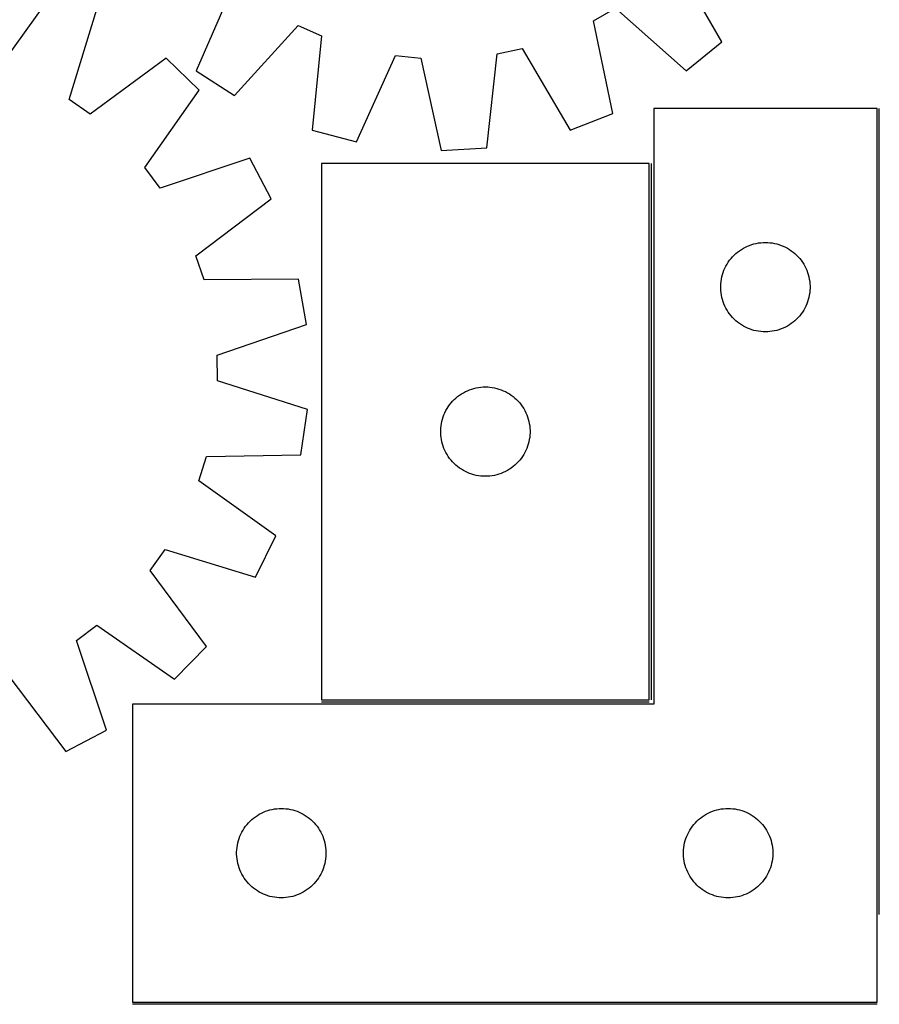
# Model space of a CAD drawing. Header units: millimetres. Extents: x 7 to 1493, y 7 to 2993.
# Tile 9 of 13: x 877 to 1166, y 2120 to 2450. Entities that reach past the tile are written whole.
import ezdxf

# ---------------------------------------------------------------- set-up
doc = ezdxf.new("R2010")
doc.units = ezdxf.units.MM
doc.layers.add('COMMON', color=5, linetype='CONTINUOUS', true_color=0x0000ff)
doc.layers.add('CUT', color=7, linetype='CONTINUOUS', true_color=0x000000)

msp = doc.modelspace()

# ---------------------------------------------------------------- linework, layer by layer
at = {"layer": 'COMMON'}
for p, q in [((1165.986059, 2149.67288), (1165.986059, 2420.263974)), ((1089.486058, 2221.763975), (1089.486058, 2401.763975)), ((978.736057, 2221.013974), (1088.736057, 2221.013974)), ((1165.236058, 2119.513974), (915.236058, 2119.513974))]:
    msp.add_line(p, q, dxfattribs=at)
at = {"layer": 'CUT'}
for p, q in [((1113.133705, 2442.563366), (1097.342116, 2470.124215)), ((889.481131, 2460.434341), (871.013945, 2434.589848)), ((949.312852, 2462.035701), (936.618235, 2432.918327)), ((894.040465, 2423.24362), (903.282646, 2453.633698)), ((1070.012644, 2449.621366), (1077.428677, 2453.925065)), ((1077.428677, 2453.925065), (1101.198093, 2432.854004)), ((1076.514568, 2418.52957), (1070.012644, 2449.621366)), ((949.540694, 2424.567243), (970.87275, 2448.102708)), ((970.87275, 2448.102708), (978.713551, 2444.632663)), ((978.713551, 2444.632663), (975.638016, 2413.017542)), ((1037.685044, 2438.567268), (1046.068026, 2440.368649)), ((1046.068026, 2440.368649), (1062.162768, 2412.983726)), ((1101.198093, 2432.854004), (1113.133705, 2442.563366)), ((926.593945, 2437.170127), (901.04422, 2418.297228)), ((937.618451, 2426.437429), (926.593945, 2437.170127)), ((990.508632, 2409.068449), (1003.523764, 2438.043974)), ((1003.523764, 2438.043974), (1012.053112, 2437.166705)), ((1012.053112, 2437.166705), (1018.897714, 2406.148547)), ((1034.260847, 2406.988009), (1037.685044, 2438.567268)), ((936.618235, 2432.918327), (949.540694, 2424.567243)), ((919.437564, 2400.390738), (937.618451, 2426.437429)), ((901.04422, 2418.297228), (894.040465, 2423.24362)), ((1165.236058, 2420.263974), (1090.236058, 2420.263974)), ((1090.236058, 2420.263974), (1090.236058, 2220.263974)), ((1165.236058, 2120.263974), (1165.236058, 2420.263974)), ((1062.162768, 2412.983726), (1076.514568, 2418.52957)), ((975.638016, 2413.017542), (990.508632, 2409.068449)), ((1018.897714, 2406.148547), (1034.260847, 2406.988009)), ((954.70129, 2403.576055), (924.570012, 2393.522161)), ((961.869633, 2389.961893), (954.70129, 2403.576055)), ((924.570012, 2393.522161), (919.437564, 2400.390738)), ((1088.736057, 2401.763975), (978.736057, 2401.763975)), ((978.736057, 2401.763975), (978.736057, 2221.763975)), ((1088.736057, 2221.763975), (1088.736057, 2401.763975)), ((936.529712, 2370.808221), (961.869633, 2389.961893)), ((1119.685615, 2372.920607), (1120.347837, 2373.318253)), ((1120.347837, 2373.318253), (1121.029651, 2373.68128)), ((1121.029651, 2373.68128), (1121.729249, 2374.008728)), ((1121.729249, 2374.008728), (1122.444777, 2374.299726)), ((1122.444777, 2374.299726), (1123.174336, 2374.553505)), ((1123.174336, 2374.553505), (1123.915991, 2374.76939)), ((1123.915991, 2374.76939), (1124.667777, 2374.946809)), ((1124.667777, 2374.946809), (1125.427699, 2375.085292)), ((1125.427699, 2375.085292), (1126.193743, 2375.184472)), ((1126.193743, 2375.184472), (1126.963877, 2375.244085)), ((1126.963877, 2375.244085), (1127.736058, 2375.263974)), ((1127.736058, 2375.263974), (1128.508239, 2375.244085)), ((1128.508239, 2375.244085), (1129.278373, 2375.184472)), ((1129.278373, 2375.184472), (1130.044417, 2375.085292)), ((1130.044417, 2375.085292), (1130.804339, 2374.946809)), ((1130.804339, 2374.946809), (1131.556125, 2374.76939)), ((1131.556125, 2374.76939), (1132.297781, 2374.553505)), ((1132.297781, 2374.553505), (1133.027339, 2374.299726)), ((1133.027339, 2374.299726), (1133.742867, 2374.008728)), ((1133.742867, 2374.008728), (1134.442465, 2373.68128)), ((1134.442465, 2373.68128), (1135.124279, 2373.318253)), ((1135.124279, 2373.318253), (1135.786501, 2372.920607)), ((939.288452, 2362.689802), (936.529712, 2370.808221)), ((1116.217851, 2369.872872), (1116.727778, 2370.453074)), ((1116.727778, 2370.453074), (1117.266896, 2371.006257)), ((1117.266896, 2371.006257), (1117.833776, 2371.530953)), ((1117.833776, 2371.530953), (1118.426916, 2372.025771)), ((1118.426916, 2372.025771), (1119.044742, 2372.489399)), ((1119.044742, 2372.489399), (1119.685615, 2372.920607)), ((1135.786501, 2372.920607), (1136.427375, 2372.489399)), ((1136.427375, 2372.489399), (1137.0452, 2372.025771)), ((1137.0452, 2372.025771), (1137.63834, 2371.530953)), ((1137.63834, 2371.530953), (1138.20522, 2371.006257)), ((1138.20522, 2371.006257), (1138.744339, 2370.453074)), ((1138.744339, 2370.453074), (1139.254265, 2369.872872)), ((1114.150524, 2366.62269), (1114.495876, 2367.313625)), ((1114.495876, 2367.313625), (1114.876339, 2367.985866)), ((1114.876339, 2367.985866), (1115.290903, 2368.63763)), ((1115.290903, 2368.63763), (1115.738469, 2369.267188)), ((1115.738469, 2369.267188), (1116.217851, 2369.872872)), ((1139.254265, 2369.872872), (1139.733647, 2369.267188)), ((1139.733647, 2369.267188), (1140.181213, 2368.63763)), ((1140.181213, 2368.63763), (1140.595777, 2367.985866)), ((1140.595777, 2367.985866), (1140.97624, 2367.313625)), ((1140.97624, 2367.313625), (1141.321592, 2366.62269)), ((1112.979089, 2362.953185), (1113.137092, 2363.70929)), ((1113.137092, 2363.70929), (1113.33381, 2364.456259)), ((1113.33381, 2364.456259), (1113.56872, 2365.19211)), ((1113.56872, 2365.19211), (1113.841199, 2365.914892)), ((1113.841199, 2365.914892), (1114.150524, 2366.62269)), ((1141.321592, 2366.62269), (1141.630918, 2365.914892)), ((1141.630918, 2365.914892), (1141.903396, 2365.19211)), ((1141.903396, 2365.19211), (1142.138306, 2364.456259)), ((1142.138306, 2364.456259), (1142.335024, 2363.70929)), ((1142.335024, 2363.70929), (1142.493027, 2362.953185)), ((971.051826, 2362.940547), (939.288452, 2362.689802)), ((973.662317, 2347.777569), (971.051826, 2362.940547)), ((1112.741031, 2360.650193), (1112.780795, 2361.421606)), ((1112.741031, 2359.877755), (1112.741031, 2360.650193)), ((1112.780795, 2361.421606), (1112.860218, 2362.189949)), ((1112.860218, 2362.189949), (1112.979089, 2362.953185)), ((1142.493027, 2362.953185), (1142.611898, 2362.189949)), ((1142.611898, 2362.189949), (1142.691321, 2361.421606)), ((1142.691321, 2361.421606), (1142.731085, 2360.650193)), ((1142.731085, 2360.650193), (1142.731085, 2359.877755)), ((1112.780795, 2359.106342), (1112.741031, 2359.877755)), ((1112.860218, 2358.337999), (1112.780795, 2359.106342)), ((1112.979089, 2357.574763), (1112.860218, 2358.337999)), ((1113.137092, 2356.818658), (1112.979089, 2357.574763)), ((1113.33381, 2356.07169), (1113.137092, 2356.818658)), ((1142.335024, 2356.818658), (1142.138306, 2356.07169)), ((1142.493027, 2357.574763), (1142.335024, 2356.818658)), ((1142.611898, 2358.337999), (1142.493027, 2357.574763)), ((1142.691321, 2359.106342), (1142.611898, 2358.337999)), ((1142.731085, 2359.877755), (1142.691321, 2359.106342)), ((1113.56872, 2355.335838), (1113.33381, 2356.07169)), ((1113.841199, 2354.613056), (1113.56872, 2355.335838)), ((1114.150524, 2353.905258), (1113.841199, 2354.613056)), ((1114.495876, 2353.214323), (1114.150524, 2353.905258)), ((1141.321592, 2353.905258), (1140.97624, 2353.214323)), ((1141.630918, 2354.613056), (1141.321592, 2353.905258)), ((1141.903396, 2355.335838), (1141.630918, 2354.613056)), ((1142.138306, 2356.07169), (1141.903396, 2355.335838)), ((1114.876339, 2352.542082), (1114.495876, 2353.214323)), ((1115.290903, 2351.890318), (1114.876339, 2352.542082)), ((1115.738469, 2351.26076), (1115.290903, 2351.890318)), ((1116.217851, 2350.655076), (1115.738469, 2351.26076)), ((1116.727778, 2350.074874), (1116.217851, 2350.655076)), ((1139.254265, 2350.655076), (1138.744339, 2350.074874)), ((1139.733647, 2351.26076), (1139.254265, 2350.655076)), ((1140.181213, 2351.890318), (1139.733647, 2351.26076)), ((1140.595777, 2352.542082), (1140.181213, 2351.890318)), ((1140.97624, 2353.214323), (1140.595777, 2352.542082)), ((943.64381, 2337.391811), (973.662317, 2347.777569)), ((1117.266896, 2349.521691), (1116.727778, 2350.074874)), ((1117.833776, 2348.996995), (1117.266896, 2349.521691)), ((1118.426916, 2348.502177), (1117.833776, 2348.996995)), ((1119.044742, 2348.038549), (1118.426916, 2348.502177)), ((1119.685615, 2347.607341), (1119.044742, 2348.038549)), ((1120.347837, 2347.209695), (1119.685615, 2347.607341)), ((1121.029651, 2346.846668), (1120.347837, 2347.209695)), ((1121.729249, 2346.51922), (1121.029651, 2346.846668)), ((1134.442465, 2346.846668), (1133.742867, 2346.51922)), ((1135.124279, 2347.209695), (1134.442465, 2346.846668)), ((1135.786501, 2347.607341), (1135.124279, 2347.209695)), ((1136.427375, 2348.038549), (1135.786501, 2347.607341)), ((1137.0452, 2348.502177), (1136.427375, 2348.038549)), ((1137.63834, 2348.996995), (1137.0452, 2348.502177)), ((1138.20522, 2349.521691), (1137.63834, 2348.996995)), ((1138.744339, 2350.074874), (1138.20522, 2349.521691)), ((1122.444777, 2346.228222), (1121.729249, 2346.51922)), ((1123.174336, 2345.974443), (1122.444777, 2346.228222)), ((1123.915991, 2345.758558), (1123.174336, 2345.974443)), ((1124.667777, 2345.581139), (1123.915991, 2345.758558)), ((1125.427699, 2345.442656), (1124.667777, 2345.581139)), ((1126.193743, 2345.343476), (1125.427699, 2345.442656)), ((1126.963877, 2345.283863), (1126.193743, 2345.343476)), ((1127.736058, 2345.263974), (1126.963877, 2345.283863)), ((1128.508239, 2345.283863), (1127.736058, 2345.263974)), ((1129.278373, 2345.343476), (1128.508239, 2345.283863)), ((1130.044417, 2345.442656), (1129.278373, 2345.343476)), ((1130.804339, 2345.581139), (1130.044417, 2345.442656)), ((1131.556125, 2345.758558), (1130.804339, 2345.581139)), ((1132.297781, 2345.974443), (1131.556125, 2345.758558)), ((1133.027339, 2346.228222), (1132.297781, 2345.974443)), ((1133.742867, 2346.51922), (1133.027339, 2346.228222)), ((943.758799, 2328.818238), (943.64381, 2337.391811)), ((974.045046, 2319.241288), (943.758799, 2328.818238)), ((1024.426915, 2323.525772), (1025.044741, 2323.9894)), ((1025.044741, 2323.9894), (1025.685614, 2324.420608)), ((1025.685614, 2324.420608), (1026.347836, 2324.818254)), ((1026.347836, 2324.818254), (1027.02965, 2325.181281)), ((1027.02965, 2325.181281), (1027.729248, 2325.508729)), ((1027.729248, 2325.508729), (1028.444776, 2325.799727)), ((1028.444776, 2325.799727), (1029.174335, 2326.053506)), ((1029.174335, 2326.053506), (1029.91599, 2326.269391)), ((1029.91599, 2326.269391), (1030.667776, 2326.44681)), ((1030.667776, 2326.44681), (1031.427698, 2326.585293)), ((1031.427698, 2326.585293), (1032.193742, 2326.684473)), ((1032.193742, 2326.684473), (1032.963876, 2326.744086)), ((1032.963876, 2326.744086), (1033.736057, 2326.763975)), ((1033.736057, 2326.763975), (1034.508238, 2326.744086)), ((1034.508238, 2326.744086), (1035.278372, 2326.684473)), ((1035.278372, 2326.684473), (1036.044416, 2326.585293)), ((1036.044416, 2326.585293), (1036.804338, 2326.44681)), ((1036.804338, 2326.44681), (1037.556124, 2326.269391)), ((1037.556124, 2326.269391), (1038.29778, 2326.053506)), ((1038.29778, 2326.053506), (1039.027338, 2325.799727)), ((1039.027338, 2325.799727), (1039.742866, 2325.508729)), ((1039.742866, 2325.508729), (1040.442464, 2325.181281)), ((1040.442464, 2325.181281), (1041.124278, 2324.818254)), ((1041.124278, 2324.818254), (1041.7865, 2324.420608)), ((1041.7865, 2324.420608), (1042.427374, 2323.9894)), ((1042.427374, 2323.9894), (1043.045199, 2323.525772)), ((1021.290902, 2320.137631), (1021.738468, 2320.767189)), ((1021.738468, 2320.767189), (1022.21785, 2321.372873)), ((1022.21785, 2321.372873), (1022.727777, 2321.953075)), ((1022.727777, 2321.953075), (1023.266895, 2322.506258)), ((1023.266895, 2322.506258), (1023.833775, 2323.030954)), ((1023.833775, 2323.030954), (1024.426915, 2323.525772)), ((1043.045199, 2323.525772), (1043.638339, 2323.030954)), ((1043.638339, 2323.030954), (1044.205219, 2322.506258)), ((1044.205219, 2322.506258), (1044.744338, 2321.953075)), ((1044.744338, 2321.953075), (1045.254264, 2321.372873)), ((1045.254264, 2321.372873), (1045.733646, 2320.767189)), ((1045.733646, 2320.767189), (1046.181212, 2320.137631)), ((971.842153, 2304.013754), (974.045046, 2319.241288)), ((1019.568719, 2316.692111), (1019.841198, 2317.414893)), ((1019.841198, 2317.414893), (1020.150523, 2318.122691)), ((1020.150523, 2318.122691), (1020.495875, 2318.813626)), ((1020.495875, 2318.813626), (1020.876338, 2319.485867)), ((1020.876338, 2319.485867), (1021.290902, 2320.137631)), ((1046.181212, 2320.137631), (1046.595776, 2319.485867)), ((1046.595776, 2319.485867), (1046.976239, 2318.813626)), ((1046.976239, 2318.813626), (1047.321591, 2318.122691)), ((1047.321591, 2318.122691), (1047.630917, 2317.414893)), ((1047.630917, 2317.414893), (1047.903395, 2316.692111)), ((1018.860217, 2313.68995), (1018.979088, 2314.453186)), ((1018.979088, 2314.453186), (1019.137091, 2315.209291)), ((1019.137091, 2315.209291), (1019.333809, 2315.95626)), ((1019.333809, 2315.95626), (1019.568719, 2316.692111)), ((1047.903395, 2316.692111), (1048.138305, 2315.95626)), ((1048.138305, 2315.95626), (1048.335023, 2315.209291)), ((1048.335023, 2315.209291), (1048.493026, 2314.453186)), ((1048.493026, 2314.453186), (1048.611897, 2313.68995)), ((1018.74103, 2312.150194), (1018.780794, 2312.921607)), ((1018.74103, 2311.377756), (1018.74103, 2312.150194)), ((1018.780794, 2310.606343), (1018.74103, 2311.377756)), ((1018.780794, 2312.921607), (1018.860217, 2313.68995)), ((1018.860217, 2309.838), (1018.780794, 2310.606343)), ((1048.611897, 2313.68995), (1048.69132, 2312.921607)), ((1048.69132, 2310.606343), (1048.611897, 2309.838)), ((1048.69132, 2312.921607), (1048.731084, 2312.150194)), ((1048.731084, 2311.377756), (1048.69132, 2310.606343)), ((1048.731084, 2312.150194), (1048.731084, 2311.377756)), ((1018.979088, 2309.074764), (1018.860217, 2309.838)), ((1019.137091, 2308.318659), (1018.979088, 2309.074764)), ((1019.333809, 2307.571691), (1019.137091, 2308.318659)), ((1019.568719, 2306.835839), (1019.333809, 2307.571691)), ((1048.138305, 2307.571691), (1047.903395, 2306.835839)), ((1048.335023, 2308.318659), (1048.138305, 2307.571691)), ((1048.493026, 2309.074764), (1048.335023, 2308.318659)), ((1048.611897, 2309.838), (1048.493026, 2309.074764)), ((940.08348, 2303.412539), (971.842153, 2304.013754)), ((1019.841198, 2306.113057), (1019.568719, 2306.835839)), ((1020.150523, 2305.405259), (1019.841198, 2306.113057)), ((1020.495875, 2304.714324), (1020.150523, 2305.405259)), ((1020.876338, 2304.042083), (1020.495875, 2304.714324)), ((1021.290902, 2303.390319), (1020.876338, 2304.042083)), ((1046.595776, 2304.042083), (1046.181212, 2303.390319)), ((1046.976239, 2304.714324), (1046.595776, 2304.042083)), ((1047.321591, 2305.405259), (1046.976239, 2304.714324)), ((1047.630917, 2306.113057), (1047.321591, 2305.405259)), ((1047.903395, 2306.835839), (1047.630917, 2306.113057)), ((937.543461, 2295.223053), (940.08348, 2303.412539)), ((1021.738468, 2302.760761), (1021.290902, 2303.390319)), ((1022.21785, 2302.155077), (1021.738468, 2302.760761)), ((1022.727777, 2301.574875), (1022.21785, 2302.155077)), ((1023.266895, 2301.021692), (1022.727777, 2301.574875)), ((1023.833775, 2300.496996), (1023.266895, 2301.021692)), ((1044.205219, 2301.021692), (1043.638339, 2300.496996)), ((1044.744338, 2301.574875), (1044.205219, 2301.021692)), ((1045.254264, 2302.155077), (1044.744338, 2301.574875)), ((1045.733646, 2302.760761), (1045.254264, 2302.155077)), ((1046.181212, 2303.390319), (1045.733646, 2302.760761)), ((1024.426915, 2300.002178), (1023.833775, 2300.496996)), ((1025.044741, 2299.53855), (1024.426915, 2300.002178)), ((1025.685614, 2299.107342), (1025.044741, 2299.53855)), ((1026.347836, 2298.709696), (1025.685614, 2299.107342)), ((1027.02965, 2298.346669), (1026.347836, 2298.709696)), ((1027.729248, 2298.019221), (1027.02965, 2298.346669)), ((1028.444776, 2297.728223), (1027.729248, 2298.019221)), ((1029.174335, 2297.474444), (1028.444776, 2297.728223)), ((1029.91599, 2297.258559), (1029.174335, 2297.474444)), ((1030.667776, 2297.08114), (1029.91599, 2297.258559)), ((1037.556124, 2297.258559), (1036.804338, 2297.08114)), ((1038.29778, 2297.474444), (1037.556124, 2297.258559)), ((1039.027338, 2297.728223), (1038.29778, 2297.474444)), ((1039.742866, 2298.019221), (1039.027338, 2297.728223)), ((1040.442464, 2298.346669), (1039.742866, 2298.019221)), ((1041.124278, 2298.709696), (1040.442464, 2298.346669)), ((1041.7865, 2299.107342), (1041.124278, 2298.709696)), ((1042.427374, 2299.53855), (1041.7865, 2299.107342)), ((1043.045199, 2300.002178), (1042.427374, 2299.53855)), ((1043.638339, 2300.496996), (1043.045199, 2300.002178)), ((963.387954, 2276.755868), (937.543461, 2295.223053)), ((1031.427698, 2296.942657), (1030.667776, 2297.08114)), ((1032.193742, 2296.843477), (1031.427698, 2296.942657)), ((1032.963876, 2296.783864), (1032.193742, 2296.843477)), ((1033.736057, 2296.763975), (1032.963876, 2296.783864)), ((1034.508238, 2296.783864), (1033.736057, 2296.763975)), ((1035.278372, 2296.843477), (1034.508238, 2296.783864)), ((1036.044416, 2296.942657), (1035.278372, 2296.843477)), ((1036.804338, 2297.08114), (1036.044416, 2296.942657)), ((956.587311, 2262.954353), (963.387954, 2276.755868)), ((921.250842, 2265.192779), (926.197233, 2272.196534)), ((926.197233, 2272.196534), (956.587311, 2262.954353)), ((940.123741, 2239.643054), (921.250842, 2265.192779)), ((896.475774, 2241.666987), (903.344351, 2246.799435)), ((903.344351, 2246.799435), (929.391042, 2228.618548)), ((906.529669, 2211.535708), (896.475774, 2241.666987)), ((929.391042, 2228.618548), (940.123741, 2239.643054)), ((873.761834, 2229.707287), (892.915506, 2204.367366)), ((978.736057, 2221.763975), (1088.736057, 2221.763975)), ((1090.236058, 2220.263974), (915.236058, 2220.263974)), ((915.236058, 2220.263974), (915.236058, 2120.263974)), ((892.915506, 2204.367366), (906.529669, 2211.535708)), ((961.415991, 2184.76939), (962.167777, 2184.946809)), ((962.167777, 2184.946809), (962.927699, 2185.085292)), ((962.927699, 2185.085292), (963.693743, 2185.184472)), ((963.693743, 2185.184472), (964.463877, 2185.244085)), ((964.463877, 2185.244085), (965.236058, 2185.263974)), ((965.236058, 2185.263974), (966.008239, 2185.244085)), ((966.008239, 2185.244085), (966.778373, 2185.184472)), ((966.778373, 2185.184472), (967.544417, 2185.085292)), ((967.544417, 2185.085292), (968.304339, 2184.946809)), ((968.304339, 2184.946809), (969.056125, 2184.76939)), ((1111.415991, 2184.76939), (1112.167777, 2184.946809)), ((1112.167777, 2184.946809), (1112.927699, 2185.085292)), ((1112.927699, 2185.085292), (1113.693743, 2185.184472)), ((1113.693743, 2185.184472), (1114.463877, 2185.244085)), ((1114.463877, 2185.244085), (1115.236058, 2185.263974)), ((1115.236058, 2185.263974), (1116.008239, 2185.244085)), ((1116.008239, 2185.244085), (1116.778373, 2185.184472)), ((1116.778373, 2185.184472), (1117.544417, 2185.085292)), ((1117.544417, 2185.085292), (1118.304339, 2184.946809)), ((1118.304339, 2184.946809), (1119.056125, 2184.76939)), ((954.766896, 2181.006257), (955.333776, 2181.530953)), ((955.333776, 2181.530953), (955.926916, 2182.025771)), ((955.926916, 2182.025771), (956.544742, 2182.489399)), ((956.544742, 2182.489399), (957.185615, 2182.920607)), ((957.185615, 2182.920607), (957.847837, 2183.318253)), ((957.847837, 2183.318253), (958.529651, 2183.68128)), ((958.529651, 2183.68128), (959.229249, 2184.008728)), ((959.229249, 2184.008728), (959.944777, 2184.299726)), ((959.944777, 2184.299726), (960.674336, 2184.553505)), ((960.674336, 2184.553505), (961.415991, 2184.76939)), ((969.056125, 2184.76939), (969.797781, 2184.553505)), ((969.797781, 2184.553505), (970.527339, 2184.299726)), ((970.527339, 2184.299726), (971.242867, 2184.008728)), ((971.242867, 2184.008728), (971.942465, 2183.68128)), ((971.942465, 2183.68128), (972.624279, 2183.318253)), ((972.624279, 2183.318253), (973.286501, 2182.920607)), ((973.286501, 2182.920607), (973.927375, 2182.489399)), ((973.927375, 2182.489399), (974.5452, 2182.025771)), ((974.5452, 2182.025771), (975.13834, 2181.530953)), ((975.13834, 2181.530953), (975.70522, 2181.006257)), ((1104.766896, 2181.006257), (1105.333776, 2181.530953)), ((1105.333776, 2181.530953), (1105.926916, 2182.025771)), ((1105.926916, 2182.025771), (1106.544742, 2182.489399)), ((1106.544742, 2182.489399), (1107.185615, 2182.920607)), ((1107.185615, 2182.920607), (1107.847837, 2183.318253)), ((1107.847837, 2183.318253), (1108.529651, 2183.68128)), ((1108.529651, 2183.68128), (1109.229249, 2184.008728)), ((1109.229249, 2184.008728), (1109.944777, 2184.299726)), ((1109.944777, 2184.299726), (1110.674336, 2184.553505)), ((1110.674336, 2184.553505), (1111.415991, 2184.76939)), ((1119.056125, 2184.76939), (1119.797781, 2184.553505)), ((1119.797781, 2184.553505), (1120.527339, 2184.299726)), ((1120.527339, 2184.299726), (1121.242867, 2184.008728)), ((1121.242867, 2184.008728), (1121.942465, 2183.68128)), ((1121.942465, 2183.68128), (1122.624279, 2183.318253)), ((1122.624279, 2183.318253), (1123.286501, 2182.920607)), ((1123.286501, 2182.920607), (1123.927375, 2182.489399)), ((1123.927375, 2182.489399), (1124.5452, 2182.025771)), ((1124.5452, 2182.025771), (1125.13834, 2181.530953)), ((1125.13834, 2181.530953), (1125.70522, 2181.006257)), ((952.376339, 2177.985866), (952.790903, 2178.63763)), ((952.790903, 2178.63763), (953.238469, 2179.267188)), ((953.238469, 2179.267188), (953.717851, 2179.872872)), ((953.717851, 2179.872872), (954.227778, 2180.453074)), ((954.227778, 2180.453074), (954.766896, 2181.006257)), ((975.70522, 2181.006257), (976.244339, 2180.453074)), ((976.244339, 2180.453074), (976.754265, 2179.872872)), ((976.754265, 2179.872872), (977.233647, 2179.267188)), ((977.233647, 2179.267188), (977.681213, 2178.63763)), ((977.681213, 2178.63763), (978.095777, 2177.985866)), ((1102.376339, 2177.985866), (1102.790903, 2178.63763)), ((1102.790903, 2178.63763), (1103.238469, 2179.267188)), ((1103.238469, 2179.267188), (1103.717851, 2179.872872)), ((1103.717851, 2179.872872), (1104.227778, 2180.453074)), ((1104.227778, 2180.453074), (1104.766896, 2181.006257)), ((1125.70522, 2181.006257), (1126.244339, 2180.453074)), ((1126.244339, 2180.453074), (1126.754265, 2179.872872)), ((1126.754265, 2179.872872), (1127.233647, 2179.267188)), ((1127.233647, 2179.267188), (1127.681213, 2178.63763)), ((1127.681213, 2178.63763), (1128.095777, 2177.985866)), ((950.83381, 2174.456259), (951.06872, 2175.19211)), ((951.06872, 2175.19211), (951.341199, 2175.914892)), ((951.341199, 2175.914892), (951.650524, 2176.62269)), ((951.650524, 2176.62269), (951.995876, 2177.313625)), ((951.995876, 2177.313625), (952.376339, 2177.985866)), ((978.095777, 2177.985866), (978.47624, 2177.313625)), ((978.47624, 2177.313625), (978.821592, 2176.62269)), ((978.821592, 2176.62269), (979.130918, 2175.914892)), ((979.130918, 2175.914892), (979.403396, 2175.19211)), ((979.403396, 2175.19211), (979.638306, 2174.456259)), ((1100.83381, 2174.456259), (1101.06872, 2175.19211)), ((1101.06872, 2175.19211), (1101.341199, 2175.914892)), ((1101.341199, 2175.914892), (1101.650524, 2176.62269)), ((1101.650524, 2176.62269), (1101.995876, 2177.313625)), ((1101.995876, 2177.313625), (1102.376339, 2177.985866)), ((1128.095777, 2177.985866), (1128.47624, 2177.313625)), ((1128.47624, 2177.313625), (1128.821592, 2176.62269)), ((1128.821592, 2176.62269), (1129.130918, 2175.914892)), ((1129.130918, 2175.914892), (1129.403396, 2175.19211)), ((1129.403396, 2175.19211), (1129.638306, 2174.456259)), ((950.280795, 2171.421606), (950.360218, 2172.189949)), ((950.360218, 2172.189949), (950.479089, 2172.953185)), ((950.479089, 2172.953185), (950.637092, 2173.70929)), ((950.637092, 2173.70929), (950.83381, 2174.456259)), ((979.638306, 2174.456259), (979.835024, 2173.70929)), ((979.835024, 2173.70929), (979.993027, 2172.953185)), ((979.993027, 2172.953185), (980.111898, 2172.189949)), ((980.111898, 2172.189949), (980.191321, 2171.421606)), ((1100.280795, 2171.421606), (1100.360218, 2172.189949)), ((1100.360218, 2172.189949), (1100.479089, 2172.953185)), ((1100.479089, 2172.953185), (1100.637092, 2173.70929)), ((1100.637092, 2173.70929), (1100.83381, 2174.456259)), ((1129.638306, 2174.456259), (1129.835024, 2173.70929)), ((1129.835024, 2173.70929), (1129.993027, 2172.953185)), ((1129.993027, 2172.953185), (1130.111898, 2172.189949)), ((1130.111898, 2172.189949), (1130.191321, 2171.421606)), ((950.241031, 2170.650193), (950.280795, 2171.421606)), ((950.241031, 2169.877755), (950.241031, 2170.650193)), ((950.280795, 2169.106342), (950.241031, 2169.877755)), ((950.360218, 2168.337999), (950.280795, 2169.106342)), ((950.479089, 2167.574763), (950.360218, 2168.337999)), ((980.111898, 2168.337999), (979.993027, 2167.574763)), ((980.191321, 2169.106342), (980.111898, 2168.337999)), ((980.191321, 2171.421606), (980.231085, 2170.650193)), ((980.231085, 2169.877755), (980.191321, 2169.106342)), ((980.231085, 2170.650193), (980.231085, 2169.877755)), ((1100.241031, 2170.650193), (1100.280795, 2171.421606)), ((1100.241031, 2169.877755), (1100.241031, 2170.650193)), ((1100.280795, 2169.106342), (1100.241031, 2169.877755)), ((1100.360218, 2168.337999), (1100.280795, 2169.106342)), ((1100.479089, 2167.574763), (1100.360218, 2168.337999)), ((1130.111898, 2168.337999), (1129.993027, 2167.574763)), ((1130.191321, 2169.106342), (1130.111898, 2168.337999)), ((1130.191321, 2171.421606), (1130.231085, 2170.650193)), ((1130.231085, 2169.877755), (1130.191321, 2169.106342)), ((1130.231085, 2170.650193), (1130.231085, 2169.877755)), ((950.637092, 2166.818658), (950.479089, 2167.574763)), ((950.83381, 2166.07169), (950.637092, 2166.818658)), ((951.06872, 2165.335838), (950.83381, 2166.07169)), ((951.341199, 2164.613056), (951.06872, 2165.335838)), ((979.403396, 2165.335838), (979.130918, 2164.613056)), ((979.638306, 2166.07169), (979.403396, 2165.335838)), ((979.835024, 2166.818658), (979.638306, 2166.07169)), ((979.993027, 2167.574763), (979.835024, 2166.818658)), ((1100.637092, 2166.818658), (1100.479089, 2167.574763)), ((1100.83381, 2166.07169), (1100.637092, 2166.818658)), ((1101.06872, 2165.335838), (1100.83381, 2166.07169)), ((1101.341199, 2164.613056), (1101.06872, 2165.335838)), ((1129.403396, 2165.335838), (1129.130918, 2164.613056)), ((1129.638306, 2166.07169), (1129.403396, 2165.335838)), ((1129.835024, 2166.818658), (1129.638306, 2166.07169)), ((1129.993027, 2167.574763), (1129.835024, 2166.818658)), ((951.650524, 2163.905258), (951.341199, 2164.613056)), ((951.995876, 2163.214323), (951.650524, 2163.905258)), ((952.376339, 2162.542082), (951.995876, 2163.214323)), ((952.790903, 2161.890318), (952.376339, 2162.542082)), ((953.238469, 2161.26076), (952.790903, 2161.890318)), ((977.681213, 2161.890318), (977.233647, 2161.26076)), ((978.095777, 2162.542082), (977.681213, 2161.890318)), ((978.47624, 2163.214323), (978.095777, 2162.542082)), ((978.821592, 2163.905258), (978.47624, 2163.214323)), ((979.130918, 2164.613056), (978.821592, 2163.905258)), ((1101.650524, 2163.905258), (1101.341199, 2164.613056)), ((1101.995876, 2163.214323), (1101.650524, 2163.905258)), ((1102.376339, 2162.542082), (1101.995876, 2163.214323)), ((1102.790903, 2161.890318), (1102.376339, 2162.542082)), ((1103.238469, 2161.26076), (1102.790903, 2161.890318)), ((1127.681213, 2161.890318), (1127.233647, 2161.26076)), ((1128.095777, 2162.542082), (1127.681213, 2161.890318)), ((1128.47624, 2163.214323), (1128.095777, 2162.542082)), ((1128.821592, 2163.905258), (1128.47624, 2163.214323)), ((1129.130918, 2164.613056), (1128.821592, 2163.905258)), ((953.717851, 2160.655076), (953.238469, 2161.26076)), ((954.227778, 2160.074874), (953.717851, 2160.655076)), ((954.766896, 2159.521691), (954.227778, 2160.074874)), ((955.333776, 2158.996995), (954.766896, 2159.521691)), ((955.926916, 2158.502177), (955.333776, 2158.996995)), ((956.544742, 2158.038549), (955.926916, 2158.502177)), ((974.5452, 2158.502177), (973.927375, 2158.038549)), ((975.13834, 2158.996995), (974.5452, 2158.502177)), ((975.70522, 2159.521691), (975.13834, 2158.996995)), ((976.244339, 2160.074874), (975.70522, 2159.521691)), ((976.754265, 2160.655076), (976.244339, 2160.074874)), ((977.233647, 2161.26076), (976.754265, 2160.655076)), ((1103.717851, 2160.655076), (1103.238469, 2161.26076)), ((1104.227778, 2160.074874), (1103.717851, 2160.655076)), ((1104.766896, 2159.521691), (1104.227778, 2160.074874)), ((1105.333776, 2158.996995), (1104.766896, 2159.521691)), ((1105.926916, 2158.502177), (1105.333776, 2158.996995)), ((1106.544742, 2158.038549), (1105.926916, 2158.502177)), ((1124.5452, 2158.502177), (1123.927375, 2158.038549)), ((1125.13834, 2158.996995), (1124.5452, 2158.502177)), ((1125.70522, 2159.521691), (1125.13834, 2158.996995)), ((1126.244339, 2160.074874), (1125.70522, 2159.521691)), ((1126.754265, 2160.655076), (1126.244339, 2160.074874)), ((1127.233647, 2161.26076), (1126.754265, 2160.655076)), ((957.185615, 2157.607341), (956.544742, 2158.038549)), ((957.847837, 2157.209695), (957.185615, 2157.607341)), ((958.529651, 2156.846668), (957.847837, 2157.209695)), ((959.229249, 2156.51922), (958.529651, 2156.846668)), ((959.944777, 2156.228222), (959.229249, 2156.51922)), ((960.674336, 2155.974443), (959.944777, 2156.228222)), ((961.415991, 2155.758558), (960.674336, 2155.974443)), ((962.167777, 2155.581139), (961.415991, 2155.758558)), ((962.927699, 2155.442656), (962.167777, 2155.581139)), ((963.693743, 2155.343476), (962.927699, 2155.442656)), ((964.463877, 2155.283863), (963.693743, 2155.343476)), ((965.236058, 2155.263974), (964.463877, 2155.283863)), ((966.008239, 2155.283863), (965.236058, 2155.263974)), ((966.778373, 2155.343476), (966.008239, 2155.283863)), ((967.544417, 2155.442656), (966.778373, 2155.343476)), ((968.304339, 2155.581139), (967.544417, 2155.442656)), ((969.056125, 2155.758558), (968.304339, 2155.581139)), ((969.797781, 2155.974443), (969.056125, 2155.758558)), ((970.527339, 2156.228222), (969.797781, 2155.974443)), ((971.242867, 2156.51922), (970.527339, 2156.228222)), ((971.942465, 2156.846668), (971.242867, 2156.51922)), ((972.624279, 2157.209695), (971.942465, 2156.846668)), ((973.286501, 2157.607341), (972.624279, 2157.209695)), ((973.927375, 2158.038549), (973.286501, 2157.607341)), ((1107.185615, 2157.607341), (1106.544742, 2158.038549)), ((1107.847837, 2157.209695), (1107.185615, 2157.607341)), ((1108.529651, 2156.846668), (1107.847837, 2157.209695)), ((1109.229249, 2156.51922), (1108.529651, 2156.846668)), ((1109.944777, 2156.228222), (1109.229249, 2156.51922)), ((1110.674336, 2155.974443), (1109.944777, 2156.228222)), ((1111.415991, 2155.758558), (1110.674336, 2155.974443)), ((1112.167777, 2155.581139), (1111.415991, 2155.758558)), ((1112.927699, 2155.442656), (1112.167777, 2155.581139)), ((1113.693743, 2155.343476), (1112.927699, 2155.442656)), ((1114.463877, 2155.283863), (1113.693743, 2155.343476)), ((1115.236058, 2155.263974), (1114.463877, 2155.283863)), ((1116.008239, 2155.283863), (1115.236058, 2155.263974)), ((1116.778373, 2155.343476), (1116.008239, 2155.283863)), ((1117.544417, 2155.442656), (1116.778373, 2155.343476)), ((1118.304339, 2155.581139), (1117.544417, 2155.442656)), ((1119.056125, 2155.758558), (1118.304339, 2155.581139)), ((1119.797781, 2155.974443), (1119.056125, 2155.758558)), ((1120.527339, 2156.228222), (1119.797781, 2155.974443)), ((1121.242867, 2156.51922), (1120.527339, 2156.228222)), ((1121.942465, 2156.846668), (1121.242867, 2156.51922)), ((1122.624279, 2157.209695), (1121.942465, 2156.846668)), ((1123.286501, 2157.607341), (1122.624279, 2157.209695)), ((1123.927375, 2158.038549), (1123.286501, 2157.607341)), ((915.236058, 2120.263974), (1165.236058, 2120.263974))]:
    msp.add_line(p, q, dxfattribs=at)

doc.saveas('drawing.dxf')
